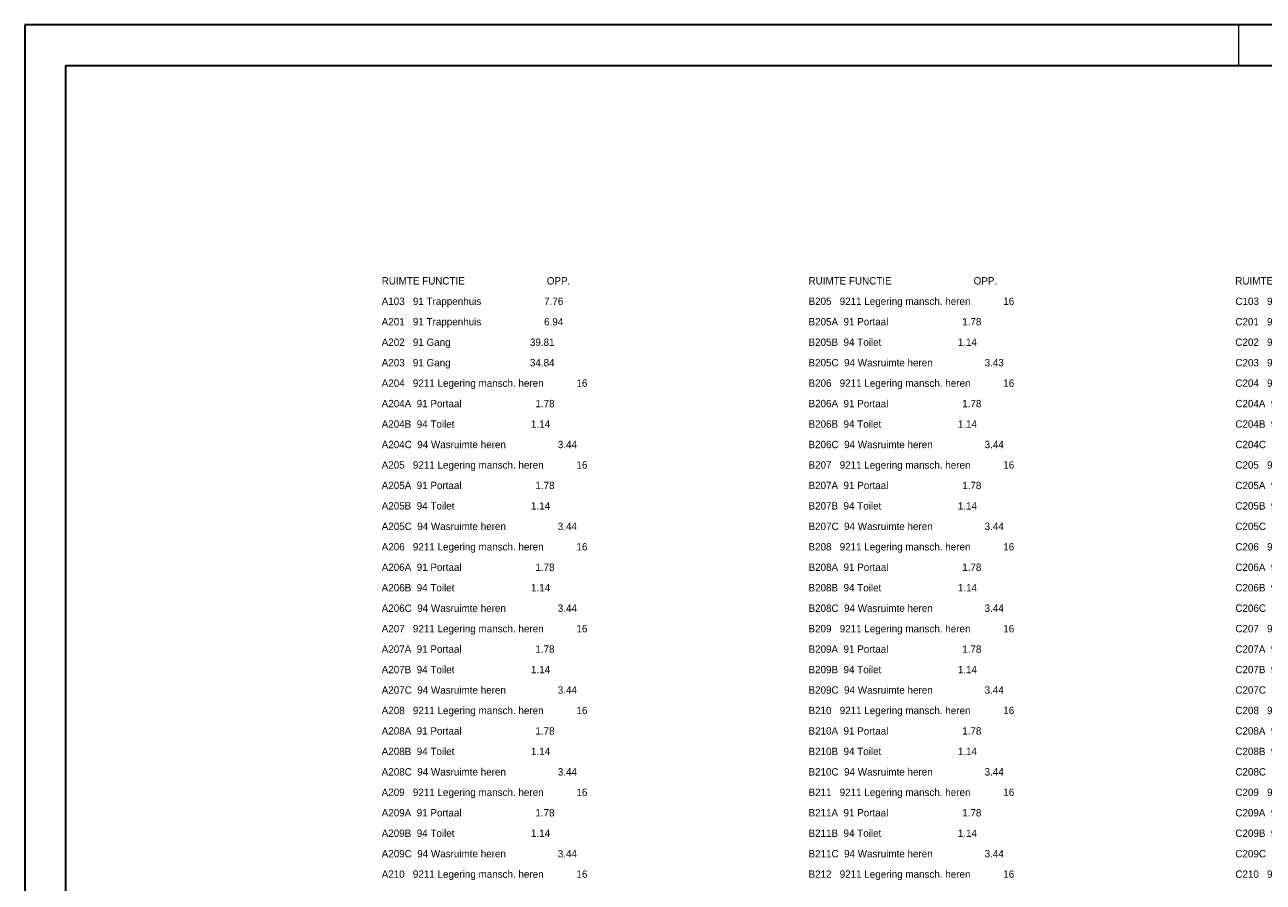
# Model space of a CAD drawing. Header units: millimetres. Extents: x -17 to 226, y -19 to 65.
# Tile 40 of 62: x 108 to 168, y 23 to 65. Entities that reach past the tile are written whole.
import ezdxf

# ---------------------------------------------------------------- set-up
doc = ezdxf.new("R2010")
doc.units = ezdxf.units.MM
doc.layers.add('KADER', color=7, linetype='Continuous')
doc.layers.add('LEGENDA', color=7, linetype='Continuous')
doc.styles.add('dgn000', font='dgn000.shx')

# ---------------------------------------------------------------- blocks, each defined once
blk = doc.blocks.new('DDELEG')
at = {"layer": 'LEGENDA', "color": 1, "linetype": 'Continuous', "lineweight": 0, "style": 'dgn000'}
for s, p in [('RUIMTE FUNCTIE                              OPP.', (0, 0)), ('RUIMTE FUNCTIE                              OPP.', (20.88, 0)), ('RUIMTE FUNCTIE                              OPP.', (41.76, 0)), ('A103   91 Trappenhuis                       7.76', (0, -1)), ('B205   9211 Legering mansch. heren            16', (20.88, -1)), ('C103   91 Trappenhuis                       7.65', (41.76, -1)), ('A201   91 Trappenhuis                       6.94', (0, -2)), ('B205A  91 Portaal                           1.78', (20.88, -2)), ('C201   91 Trappenhuis                       6.87', (41.76, -2)), ('A202   91 Gang                             39.81', (0, -3)), ('B205B  94 Toilet                            1.14', (20.88, -3)), ('C202   91 Gang                              39.7', (41.76, -3)), ('A203   91 Gang                             34.84', (0, -4)), ('B205C  94 Wasruimte heren                   3.43', (20.88, -4)), ('C203   91 Gang                             34.98', (41.76, -4)), ('A204   9211 Legering mansch. heren            16', (0, -5)), ('B206   9211 Legering mansch. heren            16', (20.88, -5)), ('C204   9211 Legering mansch. heren            16', (41.76, -5)), ('A204A  91 Portaal                           1.78', (0, -6)), ('B206A  91 Portaal                           1.78', (20.88, -6)), ('C204A  91 Portaal                           1.78', (41.76, -6)), ('A204B  94 Toilet                            1.14', (0, -7)), ('B206B  94 Toilet                            1.14', (20.88, -7)), ('C204B  94 Toilet                            1.14', (41.76, -7)), ('A204C  94 Wasruimte heren                   3.44', (0, -8)), ('B206C  94 Wasruimte heren                   3.44', (20.88, -8)), ('C204C  94 Wasruimte heren                   3.44', (41.76, -8)), ('A205   9211 Legering mansch. heren            16', (0, -9)), ('B207   9211 Legering mansch. heren            16', (20.88, -9)), ('C205   9211 Legering mansch. heren            16', (41.76, -9)), ('A205A  91 Portaal                           1.78', (0, -10)), ('B207A  91 Portaal                           1.78', (20.88, -10)), ('C205A  91 Portaal                           1.78', (41.76, -10)), ('A205B  94 Toilet                            1.14', (0, -11)), ('B207B  94 Toilet                            1.14', (20.88, -11)), ('C205B  94 Toilet                            1.14', (41.76, -11)), ('A205C  94 Wasruimte heren                   3.44', (0, -12)), ('B207C  94 Wasruimte heren                   3.44', (20.88, -12)), ('C205C  94 Wasruimte heren                   3.44', (41.76, -12)), ('A206   9211 Legering mansch. heren            16', (0, -13)), ('B208   9211 Legering mansch. heren            16', (20.88, -13)), ('C206   9211 Legering mansch. heren            16', (41.76, -13)), ('A206A  91 Portaal                           1.78', (0, -14)), ('B208A  91 Portaal                           1.78', (20.88, -14)), ('C206A  91 Portaal                           1.78', (41.76, -14)), ('A206B  94 Toilet                            1.14', (0, -15)), ('B208B  94 Toilet                            1.14', (20.88, -15)), ('C206B  94 Toilet                            1.14', (41.76, -15)), ('A206C  94 Wasruimte heren                   3.44', (0, -16)), ('B208C  94 Wasruimte heren                   3.44', (20.88, -16)), ('C206C  94 Wasruimte heren                   3.44', (41.76, -16)), ('A207   9211 Legering mansch. heren            16', (0, -17)), ('B209   9211 Legering mansch. heren            16', (20.88, -17)), ('C207   9211 Legering mansch. heren            16', (41.76, -17)), ('A207A  91 Portaal                           1.78', (0, -18)), ('B209A  91 Portaal                           1.78', (20.88, -18)), ('C207A  91 Portaal                           1.78', (41.76, -18)), ('A207B  94 Toilet                            1.14', (0, -19)), ('B209B  94 Toilet                            1.14', (20.88, -19)), ('C207B  94 Toilet                            1.14', (41.76, -19)), ('A207C  94 Wasruimte heren                   3.44', (0, -20)), ('B209C  94 Wasruimte heren                   3.44', (20.88, -20)), ('C207C  94 Wasruimte heren                   3.44', (41.76, -20)), ('A208   9211 Legering mansch. heren            16', (0, -21)), ('B210   9211 Legering mansch. heren            16', (20.88, -21)), ('C208   9211 Legering mansch. heren            16', (41.76, -21)), ('A208A  91 Portaal                           1.78', (0, -22)), ('B210A  91 Portaal                           1.78', (20.88, -22)), ('C208A  91 Portaal                           1.78', (41.76, -22)), ('A208B  94 Toilet                            1.14', (0, -23)), ('B210B  94 Toilet                            1.14', (20.88, -23)), ('C208B  94 Toilet                            1.14', (41.76, -23)), ('A208C  94 Wasruimte heren                   3.44', (0, -24)), ('B210C  94 Wasruimte heren                   3.44', (20.88, -24)), ('C208C  94 Wasruimte heren                   3.44', (41.76, -24)), ('A209   9211 Legering mansch. heren            16', (0, -25)), ('B211   9211 Legering mansch. heren            16', (20.88, -25)), ('C209   9211 Legering mansch. heren            16', (41.76, -25)), ('A209A  91 Portaal                           1.78', (0, -26)), ('B211A  91 Portaal                           1.78', (20.88, -26)), ('C209A  91 Portaal                           1.78', (41.76, -26)), ('A209B  94 Toilet                            1.14', (0, -27)), ('B211B  94 Toilet                            1.14', (20.88, -27)), ('C209B  94 Toilet                            1.14', (41.76, -27)), ('A209C  94 Wasruimte heren                   3.44', (0, -28)), ('B211C  94 Wasruimte heren                   3.44', (20.88, -28)), ('C209C  94 Wasruimte heren                   3.43', (41.76, -28)), ('A210   9211 Legering mansch. heren            16', (0, -29)), ('B212   9211 Legering mansch. heren            16', (20.88, -29)), ('C210   9211 Legering mansch. heren            16', (41.76, -29))]:
    blk.add_text(s, height=0.36, dxfattribs=at).set_placement(p)
blk = doc.blocks.new('A2L1')
at = {"layer": 'KADER', "color": 1, "linetype": 'Continuous', "lineweight": 30}
for p, q in [((2, 82), (-116.8, 82)), ((-116.8, 82), (-116.8, -2)), ((0, 80), (-114.8, 80)), ((-114.8, 80), (-114.8, 0))]:
    blk.add_line(p, q, dxfattribs=at)
at = {"layer": 'KADER', "color": 1, "linetype": 'Continuous', "lineweight": 0}
blk.add_line((-57.402, 80), (-57.402, 82), dxfattribs=at)

msp = doc.modelspace()

# ---------------------------------------------------------------- block references
at = {"color": 1, "linetype": 'Continuous', "lineweight": 0}
msp.add_blockref('A2L1', (224.475, -17.127), dxfattribs=at)
at = {"layer": 'LEGENDA', "color": 1, "linetype": 'Continuous', "lineweight": 0}
msp.add_blockref('DDELEG', (125.136, 52.179), dxfattribs=at)

doc.saveas('drawing.dxf')
